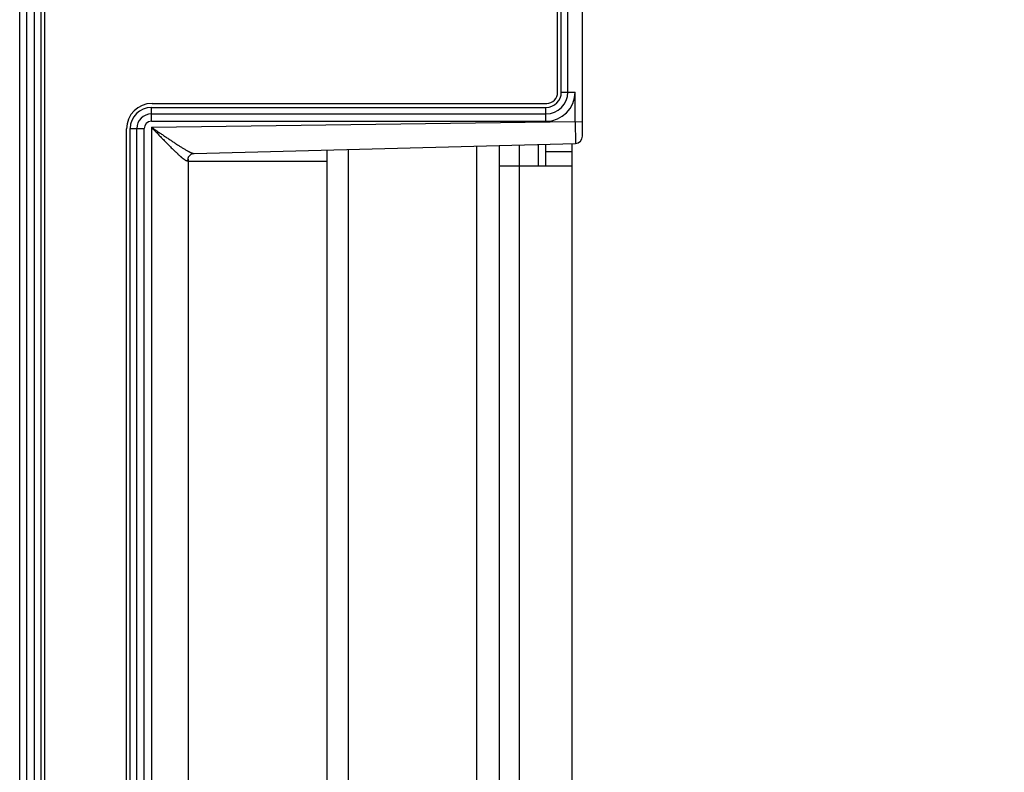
# Model space of a CAD drawing. Header units: inches. Extents: x 0 to 22, y 0 to 17.
# Tile 12 of 21: x 13.4 to 14.7, y 6.2 to 7.2. Entities that reach past the tile are written whole.
import ezdxf

# ---------------------------------------------------------------- set-up
doc = ezdxf.new("R2010")
doc.units = ezdxf.units.IN
doc.header["$LTSCALE"] = 1.21
doc.header["$MEASUREMENT"] = 0
doc.layers.get('0').update_dxf_attribs({"linetype": 'CONTINUOUS'})
doc.layers.add('DIMENSIONS', color=7, linetype='CONTINUOUS')
doc.styles.get("Standard").update_dxf_attribs({"font": 'txt', "width": 0.8})
doc.dimstyles.new('DIMSTYLE_1', dxfattribs={"dimtxt": 0.125, "dimasz": 0.18, "dimexe": 0.18, "dimexo": 0.0625, "dimgap": 0.09, "dimtad": 0, "dimtih": 1, "dimtoh": 1, "dimdec": 3, "dimzin": 4, "dimdsep": 46, "dimtxsty": 'STANDARD', "dimblk": '_FILLED', "dimblk1": '_FILLED', "dimblk2": '_FILLED', "dimcen": 0.09, "dimadec": 0, "dimazin": 0, "dimtp": 0.01, "dimtm": 0.01, "dimtfac": 1, "dimtdec": 3, "dimtofl": 0, "dimtmove": 0, "dimatfit": 3, "dimldrblk": '_FILLED', "dimfxl": 1, "dimtolj": 1, "dimtzin": 4, "dimarcsym": 0})

# ---------------------------------------------------------------- blocks, each defined once
blk = doc.blocks.new('_FILLED')
at = {"color": 0, "linetype": 'BYBLOCK'}
blk.add_solid([(0, 0), (-1, 0.1736), (-1, -0.1736)], dxfattribs=at)
blk = doc.blocks.new('*D2')
at = {"layer": 'DIMENSIONS', "color": 2, "linetype": 'CONTINUOUS'}
for p, q in [((14.219, 8.2544), (15.5005, 8.2544)), ((15.3755, 8.2544), (15.3755, 6.3216)), ((15.3755, 4.1387), (15.3755, 6.0716)), ((14.219, 4.1387), (15.5005, 4.1387))]:
    blk.add_line(p, q, dxfattribs=at)
at = {"layer": 'DIMENSIONS', "color": 2, "linetype": 'CONTINUOUS', "xscale": 0.18, "yscale": 0.18, "zscale": 0.18}
for p, rotation in [((15.3755, 8.2544), 90), ((15.3755, 4.1387), 270)]:
    blk.add_blockref('_FILLED', p, dxfattribs=dict(at, rotation=rotation))
at = {"layer": 'DIMENSIONS', "color": 2, "linetype": 'CONTINUOUS', "insert": (15.3755, 6.2591), "char_height": 0.125, "width": 1.425, "attachment_point": 2, "line_spacing_factor": 0.9}
blk.add_mtext('4.116{\\Ftxt.shx;\\W1.000000;\\H0.125000; }[104.54]', dxfattribs=at)

msp = doc.modelspace()

# ---------------------------------------------------------------- linework, layer by layer
at = {"color": 7, "linetype": 'CONTINUOUS'}
for p, q in [((13.3976, 4.1553), (13.3976, 8.2379)), ((14.1666, 7.0663), (14.1666, 8.2444)), ((13.4176, 8.1865), (13.4176, 4.4373)), ((13.4266, 8.1817), (13.4266, 4.4391)), ((14.1376, 7.1266), (14.1376, 7.9711)), ((14.1466, 7.1266), (14.1466, 7.9731)), ((13.4076, 4.5721), (13.4076, 7.8211)), ((14.1376, 7.1266), (14.1566, 7.1266)), ((14.1566, 7.0861), (14.1566, 7.1266)), ((13.5776, 7.0866), (13.5776, 7.1056)), ((13.5776, 7.1056), (14.1166, 7.1056)), ((14.1166, 7.0866), (14.1166, 7.1056)), ((13.5776, 7.0966), (14.1166, 7.0966)), ((13.5486, 5.3166), (13.5486, 7.0766)), ((13.5486, 7.0766), (13.5676, 7.0766)), ((13.5576, 5.3166), (13.5576, 7.0766)), ((13.5676, 5.3166), (13.5676, 7.0766)), ((13.5776, 7.0866), (14.1166, 7.0866)), ((13.5776, 7.0785), (14.1566, 7.0861)), ((13.5776, 7.0785), (13.5776, 5.3146)), ((14.1566, 7.0861), (14.1569, 7.0563)), ((14.1566, 7.0861), (14.1666, 7.086)), ((13.6358, 7.0427), (14.1569, 7.0563)), ((14.0218, 7.0528), (14.0218, 5.3404)), ((14.0526, 7.0536), (14.0526, 5.3396)), ((14.0806, 5.3388), (14.0806, 7.0543)), ((14.1066, 7.0255), (14.1066, 7.055)), ((14.1166, 7.0255), (14.1166, 7.0553)), ((14.1526, 5.3369), (14.1526, 7.0562)), ((13.8176, 5.3457), (13.8176, 7.0474)), ((13.8468, 5.345), (13.8468, 7.0482)), ((14.1166, 7.0455), (14.1526, 7.0455)), ((13.6276, 7.0347), (13.6276, 5.3585)), ((13.8176, 7.0316), (13.6276, 7.0316)), ((14.0526, 7.0255), (14.1526, 7.0255))]:
    msp.add_line(p, q, dxfattribs=at)
at = {"color": 6, "linetype": 'CONTINUOUS'}
for p, q in [((13.4316, 8.1815), (13.4316, 4.4385)), ((14.1326, 7.1261), (14.1326, 7.9699)), ((13.5786, 7.1111), (14.1176, 7.1111)), ((13.5436, 5.3166), (13.5436, 7.0761))]:
    msp.add_line(p, q, dxfattribs=at)
at = {"color": 7, "linetype": 'CONTINUOUS'}
msp.add_lwpolyline([(13.6276, 7.0347), (13.6276, 7.0348), (13.6276, 7.0351), (13.6277, 7.0353), (13.6277, 7.0356), (13.6278, 7.036), (13.6279, 7.0364), (13.628, 7.0368), (13.6282, 7.0373), (13.6284, 7.0378), (13.6287, 7.0383), (13.629, 7.0389), (13.6294, 7.0394), (13.6299, 7.04), (13.6304, 7.0405), (13.6309, 7.0409), (13.6315, 7.0413), (13.6321, 7.0417), (13.6328, 7.042), (13.6334, 7.0422), (13.634, 7.0424), (13.6345, 7.0425), (13.635, 7.0426), (13.6355, 7.0427), (13.6358, 7.0427)], dxfattribs=at)
for centre, radius, start, end in [((14.1166, 7.1266), 0.04, 270, 360), ((14.1166, 7.1266), 0.03, 270, 360), ((14.1166, 7.1266), 0.021, 270, 360), ((13.5776, 7.0766), 0.029, 90, 180), ((13.5776, 7.0766), 0.02, 90, 180), ((13.5776, 7.0766), 0.01, 90, 180), ((14.1566, 7.0663), 0.01, 271.4999, 360)]:
    msp.add_arc(centre, radius, start, end, dxfattribs=at)
at = {"color": 6, "linetype": 'CONTINUOUS'}
for centre, radius, start, end in [((14.1176, 7.1261), 0.015, 270, 360), ((13.5786, 7.0761), 0.035, 90, 180)]:
    msp.add_arc(centre, radius, start, end, dxfattribs=at)
at = {"color": 7, "linetype": 'CONTINUOUS'}
for points, knots in [([(13.5776, 7.0785), (13.5783, 7.078), (13.5798, 7.0771), (13.5819, 7.0756), (13.584, 7.0741), (13.5861, 7.0727), (13.5883, 7.0712), (13.5911, 7.0693), (13.5946, 7.0669), (13.5981, 7.0645), (13.6009, 7.0626), (13.603, 7.0613), (13.605, 7.0599), (13.6077, 7.0581), (13.6104, 7.0564), (13.613, 7.0546), (13.6156, 7.053), (13.6181, 7.0514), (13.6206, 7.0499), (13.6224, 7.0488), (13.6241, 7.0478), (13.6258, 7.0468), (13.6272, 7.0461), (13.6282, 7.0455), (13.629, 7.0451), (13.6297, 7.0448), (13.6304, 7.0444), (13.6311, 7.0441), (13.6317, 7.0438), (13.6324, 7.0436), (13.633, 7.0433), (13.6335, 7.0431), (13.6341, 7.043), (13.6346, 7.0428), (13.635, 7.0427), (13.6355, 7.0427), (13.6357, 7.0427), (13.6358, 7.0427)], [0, 0, 0, 0, 0.037762, 0.075505, 0.113206, 0.150845, 0.1884, 0.225848, 0.30033, 0.374081, 0.410608, 0.44686, 0.482798, 0.518382, 0.588287, 0.622503, 0.656144, 0.721382, 0.752797, 0.783271, 0.812675, 0.840859, 0.867662, 0.880489, 0.892902, 0.904873, 0.916377, 0.927384, 0.937865, 0.947791, 0.957138, 0.965882, 0.974003, 0.981481, 0.988303, 0.994468, 1, 1, 1, 1]), ([(13.5776, 7.0785), (13.5783, 7.0778), (13.5797, 7.0764), (13.5817, 7.0742), (13.5838, 7.0721), (13.5858, 7.07), (13.5878, 7.0678), (13.5905, 7.065), (13.5932, 7.0622), (13.5959, 7.0595), (13.5979, 7.0574), (13.5999, 7.0554), (13.6018, 7.0534), (13.6038, 7.0515), (13.6057, 7.0496), (13.6076, 7.0477), (13.6094, 7.0459), (13.6112, 7.0442), (13.6127, 7.0428), (13.6139, 7.0417), (13.615, 7.0407), (13.6161, 7.0396), (13.6172, 7.0387), (13.618, 7.038), (13.6188, 7.0373), (13.6195, 7.0367), (13.6202, 7.0361), (13.6209, 7.0356), (13.6216, 7.0351), (13.6223, 7.0346), (13.6229, 7.0342), (13.6235, 7.0338), (13.624, 7.0335), (13.6245, 7.0332), (13.6248, 7.0331), (13.6251, 7.033), (13.6253, 7.0329), (13.6255, 7.0328), (13.6257, 7.0328), (13.6259, 7.0327), (13.6261, 7.0327), (13.6263, 7.0327), (13.6264, 7.0327), (13.6266, 7.0327), (13.6267, 7.0327), (13.6269, 7.0328), (13.627, 7.0329), (13.6271, 7.033), (13.6272, 7.0331), (13.6273, 7.0332), (13.6274, 7.0333), (13.6274, 7.0335), (13.6275, 7.0336), (13.6275, 7.0338), (13.6276, 7.034), (13.6276, 7.0342), (13.6276, 7.0345), (13.6276, 7.0346), (13.6276, 7.0347)], [0, 0, 0, 0, 0.042447, 0.08486, 0.127204, 0.169445, 0.211544, 0.253464, 0.336594, 0.37771, 0.418459, 0.458781, 0.498609, 0.537869, 0.576477, 0.614337, 0.65134, 0.687358, 0.722243, 0.73921, 0.755831, 0.787927, 0.803347, 0.818306, 0.832772, 0.846713, 0.860094, 0.872877, 0.885023, 0.896494, 0.90725, 0.917256, 0.926481, 0.934899, 0.938801, 0.942497, 0.945986, 0.949271, 0.952355, 0.955244, 0.957947, 0.960477, 0.96285, 0.965088, 0.967217, 0.969267, 0.971277, 0.973284, 0.97533, 0.97745, 0.979678, 0.982041, 0.984561, 0.987254, 0.990136, 0.993216, 0.996503, 1, 1, 1, 1])]:
    msp.add_open_spline(points, degree=3, knots=knots, dxfattribs=at)

# ---------------------------------------------------------------- dimensions: what is measured, and where the dimension line sits
at = {"layer": 'DIMENSIONS', "color": 2, "linetype": 'CONTINUOUS'}
dim = msp.add_linear_dim(base=(15.3755, 4.1387), p1=(14.219, 8.2544), p2=(14.219, 4.1387), angle=270, dimstyle='DIMSTYLE_1', dxfattribs=at)
dim.commit()
dim.dimension.update_dxf_attribs({"geometry": '*D2', "text_midpoint": (15.2255, 6.1966), "dimtype": 160})

doc.saveas('drawing.dxf')
